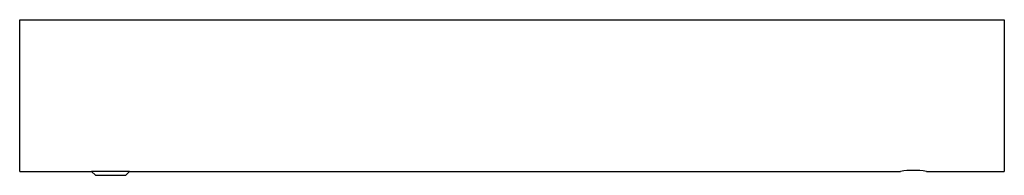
# Model space of a CAD drawing. Header units: millimetres. Extents: x 3796.569 to 3796.699, y 1626.554 to 1626.574.
import ezdxf

# ---------------------------------------------------------------- set-up
doc = ezdxf.new("R2010")
doc.units = ezdxf.units.MM
doc.layers.add('Sanindusa', color=3, linetype='Continuous')

msp = doc.modelspace()

# ---------------------------------------------------------------- linework, layer by layer
at = {"layer": 'Sanindusa'}
for p, q in [((3796.569217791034, 1626.574491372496), (3796.699217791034, 1626.574491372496)), ((3796.569217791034, 1626.554491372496), (3796.569217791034, 1626.574491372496)), ((3796.699217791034, 1626.574491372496), (3796.699217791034, 1626.554491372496)), ((3796.569217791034, 1626.554491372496), (3796.578717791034, 1626.554491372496)), ((3796.578717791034, 1626.554481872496), (3796.578717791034, 1626.554491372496)), ((3796.579208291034, 1626.553991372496), (3796.578717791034, 1626.554481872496)), ((3796.581818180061, 1626.554481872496), (3796.578717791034, 1626.554481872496)), ((3796.579208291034, 1626.553991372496), (3796.583227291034, 1626.553991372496)), ((3796.583717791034, 1626.554481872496), (3796.581818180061, 1626.554481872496)), ((3796.583227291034, 1626.553991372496), (3796.583717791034, 1626.554481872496)), ((3796.583717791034, 1626.554491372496), (3796.685506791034, 1626.554491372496)), ((3796.583717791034, 1626.554481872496), (3796.583717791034, 1626.554491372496)), ((3796.688928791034, 1626.554491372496), (3796.699217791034, 1626.554491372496))]:
    msp.add_line(p, q, dxfattribs=at)
msp.add_arc((3796.687217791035, 1626.544638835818), 0.01000000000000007, 80.14821846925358, 99.85178153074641, dxfattribs=at)

doc.saveas('drawing.dxf')
